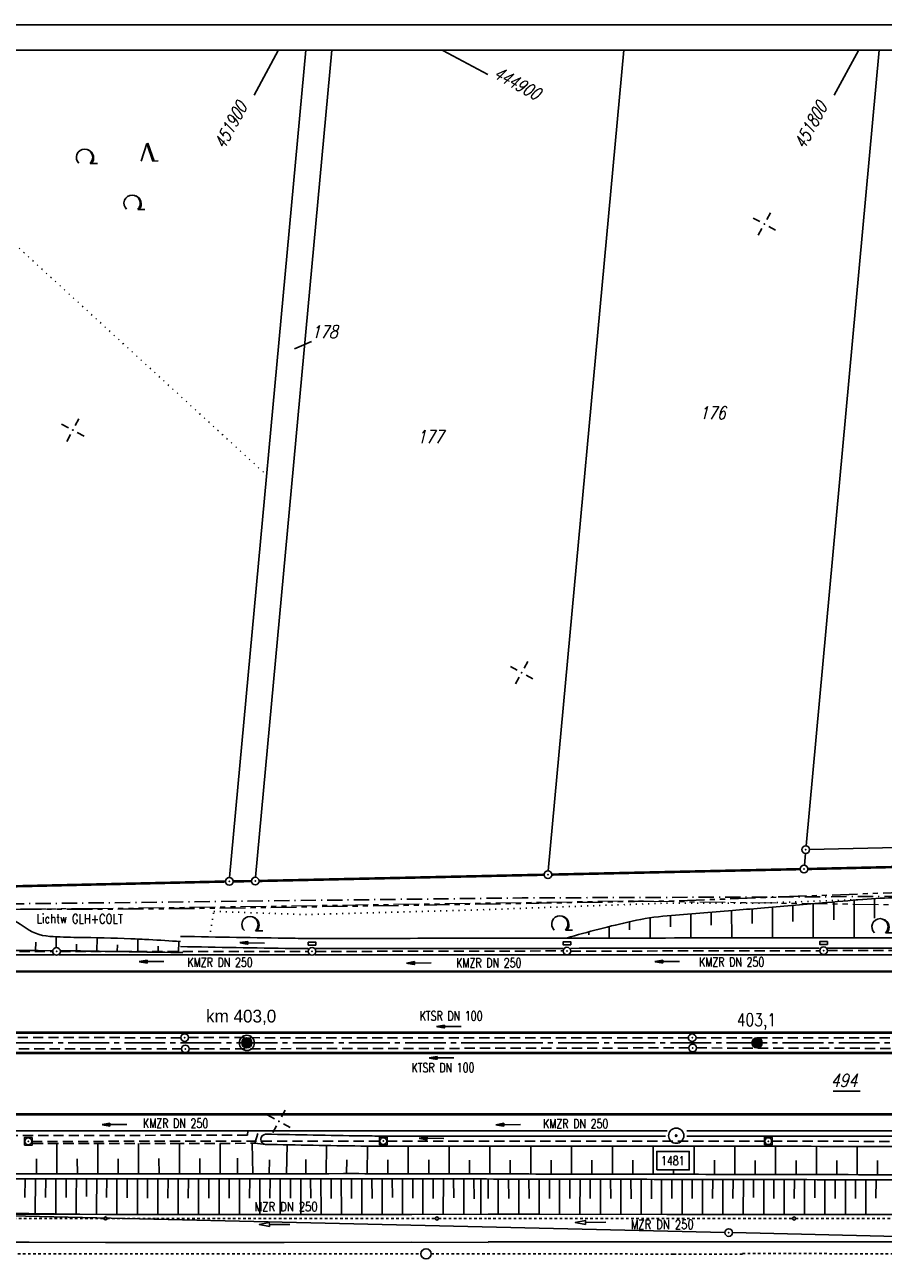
# Model space of a CAD drawing. Extents: x 0 to 1135, y 0 to 420.
# Tile 11 of 74: x 227 to 395, y 177 to 420. Entities that reach past the tile are written whole.
import ezdxf
from ezdxf.enums import TextEntityAlignment as Align

# ---------------------------------------------------------------- set-up
doc = ezdxf.new("R2010")
doc.units = 0
doc.header["$LTSCALE"] = 2
doc.header["$MEASUREMENT"] = 0
for name, pattern in [('ACAD_ISO03W100', [0.5, 0.25, -0.25]), ('ACAD_ISO10W100W', [0.5, 0.25, -0.25]), ('ACHSE', [5.5, 4, -0.5, 0.5, -0.5]), ('AUSGEZOGEN', [0]), ('BAB-FM2', [2.6, 1.5, -0.5, 0.1, -0.5]), ('GESTRICH-X2', [1.5, 1, -0.5]), ('PHANTOMX2', [5, 2.5, -0.5, 0.5, -0.5, 0.5, -0.5]), ('PUNKTX2_STR', [0.6, 0.1, -0.5])]:
    doc.linetypes.add(name, pattern=pattern)
doc.layers.get('0').update_dxf_attribs({"color": 8, "linetype": 'AUSGEZOGEN'})
for name, color, linetype in [('ACHSETOP', 250, 'ACHSE'), ('BAB_FM', 8, 'BAB-FM2'), ('Bahnachse', 7, 'CONTINUOUS'), ('BOESCHG', 8, 'AUSGEZOGEN'), ('Boeschungen', 15, 'CONTINUOUS'), ('FBRTOP', 8, 'AUSGEZOGEN'), ('FLSTNR', 8, 'AUSGEZOGEN'), ('FLSTNR-BAB', 7, 'AUSGEZOGEN'), ('Gleisachsen', 7, 'CONTINUOUS'), ('GRENZL', 8, 'AUSGEZOGEN'), ('GRENZL-BAB', 7, 'AUSGEZOGEN'), ('GRENZP', 8, 'AUSGEZOGEN'), ('GRENZP-BAB', 7, 'AUSGEZOGEN'), ('HEKT_B', 250, 'CONTINUOUS'), ('KANAL', 200, 'GESTRICH-X2'), ('Lichtwellenleiter COLT', 8, 'PHANTOMX2'), ('Lichtwellenleiter GLH', 8, 'PHANTOMX2'), ('MULDE', 8, 'AUSGEZOGEN'), ('NETZ', 250, 'AUSGEZOGEN'), ('NUTZUNG', 8, 'PUNKTX2_STR'), ('PFEIL', 200, 'CONTINUOUS'), ('PFEILTOP', 8, 'AUSGEZOGEN'), ('PP', 8, 'AUSGEZOGEN'), ('RAHMEN', 250, 'AUSGEZOGEN'), ('SCHSYMBOL', 200, 'AUSGEZOGEN'), ('TE', 15, 'CONTINUOUS'), ('TEXTO', 200, 'CONTINUOUS'), ('WALD', 8, 'AUSGEZOGEN'), ('WEG', 8, 'GESTRICH-X2')]:
    doc.layers.add(name, color=color, linetype=linetype)
doc.styles.add('ROMANS', font='romans.shx', dxfattribs={"width": 0.8})
doc.styles.add('UNIR-H', font='unir_h.shx', dxfattribs={"width": 0.8})

# ---------------------------------------------------------------- blocks, each defined once
blk = doc.blocks.new('IKR')
at = {"color": 0}
for p, q in [((0, 1), (0, 2.5)), ((-2.5, 0), (-1, 0)), ((1, 0), (2.5, 0)), ((0, -2.5), (0, -1))]:
    blk.add_line(p, q, dxfattribs=at)
blk.add_circle((0, 0), 0.05, dxfattribs=at)
blk.add_point((0, 0), dxfattribs=at)
blk = doc.blocks.new('LW')
at = {"color": 0}
blk.add_line((1.18, 0), (2.58, 0), dxfattribs=at)
for centre, radius, start, end in [((0.07, 1.19), 1.6, 312.7202, 226.7249), ((0.17, 1.08), 1.68, 321.1992, 68.9844), ((0.08, 1.13), 1.67, 319.2916, 65.2101)]:
    blk.add_arc(centre, radius, start, end, dxfattribs=at)
blk = doc.blocks.new('NW')
at = {"color": 0}
for p, q in [((-1.09, 0), (-0.02, 3.47)), ((-0.02, 3.47), (1.19, -0.02)), ((0.08, 3.5), (1.29, 0)), ((0.19, 3.49), (1.41, -0.01)), ((1.18, -0.01), (2.23, 0.02))]:
    blk.add_line(p, q, dxfattribs=at)
blk = doc.blocks.new('*X17')
at = {"color": 0}
for p, q in [((212.23, 257.39), (213.24, 258.4)), ((212.24, 257.33), (213.31, 258.4)), ((212.24, 257.47), (213.17, 258.4)), ((212.24, 257.26), (213.37, 258.39)), ((212.24, 257.55), (213.09, 258.39)), ((212.25, 257.2), (213.43, 258.38)), ((212.26, 257.63), (213, 258.37)), ((212.27, 257.14), (213.49, 258.37)), ((212.28, 257.09), (213.55, 258.35)), ((212.29, 257.73), (212.9, 258.35)), ((212.3, 257.04), (213.6, 258.33)), ((212.32, 256.99), (213.65, 258.31)), ((212.34, 257.86), (212.78, 258.29)), ((212.35, 256.94), (213.69, 258.29)), ((212.37, 256.9), (213.74, 258.26)), ((212.4, 256.85), (213.78, 258.24)), ((212.43, 256.81), (213.83, 258.21)), ((212.46, 256.77), (213.86, 258.18)), ((212.49, 256.73), (213.9, 258.14)), ((212.53, 256.7), (213.94, 258.11)), ((212.56, 256.66), (213.97, 258.07)), ((212.6, 256.63), (214.01, 258.03)), ((212.64, 256.6), (214.04, 257.99)), ((212.68, 256.57), (214.07, 257.95)), ((212.73, 256.54), (214.09, 257.91)), ((212.77, 256.52), (214.12, 257.86)), ((212.82, 256.49), (214.14, 257.82)), ((212.87, 256.47), (214.16, 257.77)), ((212.92, 256.45), (214.18, 257.72)), ((212.97, 256.44), (214.2, 257.66)), ((213.03, 256.42), (214.21, 257.6)), ((213.09, 256.41), (214.22, 257.54)), ((213.16, 256.41), (214.23, 257.48)), ((213.22, 256.4), (214.23, 257.41)), ((213.3, 256.41), (214.23, 257.34)), ((213.38, 256.41), (214.22, 257.26)), ((213.46, 256.43), (214.2, 257.17)), ((213.56, 256.46), (214.18, 257.07)), ((213.69, 256.51), (214.12, 256.95))]:
    blk.add_line(p, q, dxfattribs=at)
blk = doc.blocks.new('SRMAST2')
at = {"color": 0}
blk.add_circle((0, 0), 0.999, dxfattribs=at)
blk.add_point((0, 0), dxfattribs=at)
blk.add_blockref('*X17', (-213.23, -257.4))
blk = doc.blocks.new('PP')
at = {"color": 0}
blk.add_circle((0, -0.01), 1.49, dxfattribs=at)
blk.add_point((0, 0), dxfattribs=at)
blk = doc.blocks.new('PKT')
at = {"color": 0}
blk.add_circle((0, 0), 0.15, dxfattribs=at)
blk.add_point((0, 0), dxfattribs=at)
blk = doc.blocks.new('GST')
at = {"color": 0}
blk.add_circle((0, 0), 0.75, dxfattribs=at)
blk.add_point((0, 0), dxfattribs=at)
blk = doc.blocks.new('10')
blk.add_blockref('GST', (0, 0))
blk = doc.blocks.new('13')
blk.add_lwpolyline([(0.76, 1.22), (-0.75, 1.22), (-0.75, 1.8), (0.76, 1.8)], close=True)
at = {"rotation": 180}
blk.add_blockref('GST', (0, 0), dxfattribs=at)
blk = doc.blocks.new('20')
blk.add_lwpolyline([(-0.75, -0.75), (0.75, -0.75), (0.75, 0.75), (-0.75, 0.75)], close=True)
blk.add_circle((0, 0), 0.676)
blk.add_point((0, 0))
blk = doc.blocks.new('PFEIL2')
at = {"color": 0}
for p, q in [((0.88, 0), (-2.4, -0.01)), ((0.88, -0.27), (0.88, 0.28)), ((0.88, 0.28), (2.43, 0.01)), ((0.91, 0.27), (0.88, 0.26)), ((0.97, 0.26), (0.88, 0.25)), ((1.02, 0.25), (0.88, 0.23)), ((1.07, 0.24), (0.88, 0.21)), ((1.13, 0.23), (0.88, 0.19)), ((1.18, 0.22), (0.88, 0.17)), ((1.24, 0.21), (0.88, 0.15)), ((1.29, 0.21), (0.88, 0.14)), ((1.34, 0.2), (0.88, 0.12)), ((1.4, 0.19), (0.88, 0.1)), ((1.45, 0.18), (0.88, 0.08)), ((1.51, 0.17), (0.88, 0.06)), ((1.56, 0.16), (0.88, 0.04)), ((1.61, 0.15), (0.88, 0.02)), ((1.67, 0.14), (0.88, 0.01)), ((1.72, 0.13), (0.88, -0.01)), ((1.78, 0.12), (0.88, -0.03)), ((1.83, 0.11), (0.88, -0.05)), ((1.88, 0.1), (0.88, -0.07)), ((1.94, 0.09), (0.88, -0.09)), ((2.05, 0.08), (0.88, -0.12)), ((1.99, 0.08), (0.88, -0.11)), ((2.1, 0.07), (0.88, -0.14)), ((2.15, 0.06), (0.88, -0.16)), ((2.21, 0.05), (0.88, -0.18)), ((2.26, 0.04), (0.88, -0.2)), ((2.32, 0.03), (0.88, -0.22)), ((2.37, 0.02), (0.88, -0.23)), ((2.42, 0.01), (0.88, -0.25)), ((2.43, 0.01), (0.88, -0.27))]:
    blk.add_line(p, q, dxfattribs=at)

msp = doc.modelspace()

# ---------------------------------------------------------------- linework, layer by layer
at = {"layer": 'ACHSETOP'}
msp.add_lwpolyline([(25, 220.37), (70.24, 220.37), (320.24, 220.37), (570.24, 220.37), (770.24, 220.37), (895.24, 220.37), (945.24, 220.37), (950, 220.37)], dxfattribs=at)
at = {"layer": 'BAB_FM', "flags": 128}
msp.add_lwpolyline([(57.2, 248.16), (74.2, 247.95), (124.19, 247.64), (224.19, 247.63), (274.2, 248.21), (324.2, 248.8), (374.2, 248.98), (424.2, 249.27), (474.2, 248.75)], dxfattribs=at)
at = {"layer": 'Bahnachse', "linetype": 'ACAD_ISO10W100W'}
for points in [[(206.36, 179.03), (304.36, 179.01)], [(306.36, 179.01), (353.86, 178.97)], [(353.86, 178.97), (367.61, 178.96)], [(367.41, 179.05), (389.44, 179.04)], [(389.44, 179.04), (404.35, 179.04)]]:
    msp.add_lwpolyline(points, dxfattribs=at)
at = {"layer": 'Bahnachse', "linetype": 'Continuous'}
msp.add_circle((305.36, 179.01), 1, dxfattribs=at)
at = {"layer": 'BOESCHG'}
for p, q in [((385.26, 248.01), (385.26, 244.49)), ((389.26, 248.35), (389.26, 240.97)), ((393.26, 248.66), (393.26, 244.81)), ((353.26, 245.33), (353.26, 243.13)), ((357.25, 245.66), (357.26, 240.95)), ((361.25, 245.99), (361.26, 243.47)), ((365.25, 246.31), (365.26, 240.96)), ((369.26, 246.64), (369.26, 243.8)), ((373.26, 246.98), (373.26, 240.97)), ((377.26, 247.32), (377.26, 244.15)), ((381.26, 247.67), (381.26, 240.97)), ((341.26, 243.19), (341.26, 240.92)), ((345.26, 244.13), (345.26, 242.53)), ((349.26, 244.89), (349.26, 240.93)), ((232.86, 239.13), (232.87, 241.18)), ((240.85, 238.34), (240.89, 240.99)), ((248.85, 238.22), (248.89, 240.73)), ((333.26, 241.03), (333.26, 240.91)), ((337.26, 242.16), (337.26, 241.54)), ((228.85, 238.46), (228.86, 240.15)), ((236.85, 238.4), (236.87, 239.73)), ((244.85, 238.28), (244.87, 239.58)), ((252.85, 238.15), (252.87, 239.34)), ((256.85, 238.08), (256.89, 240.27)), ((233.03, 194.69), (233.02, 200.62)), ((241.03, 194.68), (241.02, 200.63)), ((249.03, 194.69), (249.02, 200.64)), ((257.03, 194.7), (257.02, 200.65)), ((265.03, 194.71), (265.02, 200.67)), ((271.43, 194.71), (271.29, 200.68)), ((271.79, 200.68), (273.94, 200.47)), ((278.16, 200.39), (278.04, 194.72)), ((285.88, 200.25), (285.78, 194.73)), ((293.88, 200.12), (293.82, 194.73)), ((301.88, 200.11), (301.88, 194.71)), ((309.88, 200.1), (309.88, 194.7)), ((317.88, 200.1), (317.88, 194.68)), ((325.88, 200.1), (325.88, 194.67)), ((333.88, 200.1), (333.88, 194.65)), ((341.88, 200.11), (341.88, 194.63)), ((349.88, 200.11), (349.88, 194.62)), ((357.88, 200.11), (357.88, 194.6)), ((365.88, 200.11), (365.87, 194.58)), ((373.88, 200.1), (373.87, 194.57)), ((381.88, 200.09), (381.87, 194.55)), ((389.88, 200.08), (389.87, 194.53)), ((229.03, 194.7), (229.02, 197.66)), ((237.03, 194.69), (237.02, 197.66)), ((245.03, 194.69), (245.02, 197.66)), ((253.03, 194.69), (253.02, 197.67)), ((261.03, 194.7), (261.03, 197.68)), ((268.43, 194.71), (268.4, 197.77)), ((274.64, 194.72), (274.69, 197.42)), ((281.83, 197.52), (281.78, 194.72)), ((289.83, 197.46), (289.79, 194.73)), ((297.88, 197.41), (297.87, 194.72)), ((305.88, 197.41), (305.88, 194.71)), ((313.88, 197.4), (313.88, 194.69)), ((321.88, 197.39), (321.88, 194.68)), ((329.88, 197.38), (329.88, 194.66)), ((337.88, 197.37), (337.88, 194.64)), ((345.88, 197.37), (345.88, 194.63)), ((361.88, 197.35), (361.87, 194.59)), ((369.87, 197.34), (369.87, 194.57)), ((377.87, 197.33), (377.87, 194.56)), ((385.87, 197.31), (385.87, 194.54)), ((393.87, 197.29), (393.87, 194.52)), ((353.88, 195.26), (353.88, 194.61))]:
    msp.add_line(p, q, dxfattribs=at)
for points in [[(410.29, 194.48, -0.000016), (377.98, 194.56, 0.000082), (371.8, 194.57, 0.000005), (348.63, 194.62, 0.000007), (332.46, 194.65, 0.000063), (310.24, 194.7, 0.000078), (292.22, 194.73, 0.00065), (289.2, 194.73, -0.000043), (243.22, 194.69, -0.000446), (237.69, 194.69, -0.000143), (220.39, 194.71)], [(410.29, 193.48, -0.000016), (377.97, 193.56, 0.000082), (371.8, 193.57, 0.000005), (348.63, 193.62, 0.000007), (332.46, 193.65, 0.000063), (310.24, 193.7, 0.000078), (292.22, 193.73, 0.00065), (289.2, 193.73, -0.000043), (243.22, 193.69, -0.000446), (237.69, 193.69, -0.000143), (220.39, 193.71)], [(112.86, 238.36, -0.000933), (116.71, 240.4, -0.001256), (119.59, 241.91, -0.00047), (125.22, 244.83, -0.024289), (125.33, 244.89, -0.089794), (125.72, 244.97, -0.001794), (145.26, 245.35, -0.000231), (176.11, 245.82, -0.005333), (177.44, 245.83, -0.004304), (183.21, 245.74, 0.001115), (205.44, 245.27, 0.002946), (214.59, 245.15, -0.003929), (221.45, 245.04, -0.163391), (226.39, 243.26, 0.153138), (231.6, 241.26, 0.012886), (237.04, 241.05, -0.006718), (247.48, 240.79, -0.004399), (251.06, 240.62, -0.002553), (257.24, 240.25)], [(183.6, 238.7, -0.000001), (184.92, 238.7, -0.000829), (186.25, 238.7, -0.001452), (187.33, 238.7, -0.000035), (232.15, 238.44, -0.002125)], [(233.75, 238.43, -0.00164), (238.98, 238.37, -0.00077), (257.68, 238.07)]]:
    msp.add_lwpolyline(points, format="xyb", dxfattribs=at)
at = {"layer": 'BOESCHG', "flags": 128}
msp.add_lwpolyline([(453.26, 241.13, 0.011084), (443.66, 244.22, 0.01596), (436.89, 246, 0.001527), (428.04, 248, 0.017346), (427.25, 248.15, 0.024287), (423.11, 248.57, 0.010484), (413.47, 248.88, 0.007008), (397.71, 248.83, 0.016381), (390.97, 248.49, 0.001034), (383.07, 247.82, -0.000674), (370.96, 246.79, -0.000693), (365.41, 246.33, 0.000301), (352.64, 245.28, 0.033737), (345.73, 244.23, 0.017733), (332.86, 240.91)], format="xyb", dxfattribs=at)
at = {"layer": 'Boeschungen', "linetype": 'Continuous'}
for points in [[(226.79, 193.7), (226.76, 190.03)], [(228.78, 186.88), (228.84, 193.7)], [(230.84, 193.69), (230.81, 190.03)], [(232.78, 186.84), (232.84, 193.69)], [(234.85, 193.69), (234.81, 190.07)], [(236.81, 190.2), (236.85, 193.69)], [(238.85, 193.69), (238.82, 190.23)], [(240.8, 187.85), (240.85, 193.68)], [(242.8, 193.69), (242.76, 190.05)], [(244.79, 187.87), (244.79, 193.69)], [(246.8, 193.69), (246.77, 189.97)], [(248.79, 190.27), (248.79, 193.69)], [(250.8, 193.69), (250.77, 189.95)], [(252.79, 186.75), (252.79, 193.69)], [(254.8, 193.7), (254.77, 189.9)], [(256.79, 186.75), (256.8, 193.7)], [(258.8, 193.7), (258.77, 189.9)], [(260.79, 186.75), (260.8, 193.7)], [(262.8, 193.7), (262.77, 189.9)], [(264.79, 186.75), (264.8, 193.71)], [(266.8, 193.71), (266.77, 189.9)], [(268.79, 186.75), (268.8, 193.71)], [(270.8, 193.71), (270.77, 189.91)], [(272.79, 186.76), (272.8, 193.71)], [(274.81, 193.72), (274.77, 189.91)], [(276.8, 186.76), (276.8, 193.72)], [(278.81, 193.72), (278.77, 189.91)], [(280.8, 186.76), (280.8, 193.72)], [(282.75, 193.72), (282.78, 189.91)], [(284.8, 186.76), (284.75, 193.73)], [(286.75, 193.73), (286.78, 189.86)], [(288.8, 186.76), (288.75, 193.73)], [(290.75, 193.73), (290.78, 189.87)], [(292.8, 186.77), (292.75, 193.73)], [(294.75, 193.73), (294.78, 189.87)], [(296.75, 186.72), (296.76, 193.72)], [(298.75, 193.72), (298.78, 190.05)], [(300.75, 186.72), (300.76, 193.72)], [(302.75, 193.71), (302.78, 189.91)], [(304.75, 186.72), (304.76, 193.71)], [(306.75, 193.71), (306.78, 189.88)], [(308.75, 186.72), (308.76, 193.7)], [(310.75, 193.7), (310.78, 189.96)], [(312.76, 186.73), (312.76, 193.69)], [(314.75, 193.69), (314.78, 189.82)], [(316.1, 186.76), (316.1, 193.69)], [(317.52, 193.68), (317.55, 189.86)], [(319.53, 186.76), (319.53, 193.68)], [(321.53, 193.68), (321.56, 189.86)], [(323.53, 186.76), (323.53, 193.67)], [(325.53, 193.67), (325.56, 189.86)], [(327.53, 186.76), (327.53, 193.66)], [(329.53, 193.66), (329.56, 189.86)], [(331.53, 186.76), (331.53, 193.66)], [(333.53, 193.65), (333.56, 189.86)], [(335.53, 186.77), (335.54, 193.65)], [(337.53, 193.64), (337.56, 189.87)], [(339.54, 186.77), (339.54, 193.64)], [(341.53, 193.64), (341.56, 189.87)], [(343.54, 186.77), (343.54, 193.63)], [(345.53, 193.63), (345.56, 189.82)], [(347.54, 186.77), (347.54, 193.62)], [(349.53, 193.62), (349.56, 189.82)], [(351.54, 186.72), (351.54, 193.61)], [(353.55, 193.61), (353.51, 189.83)], [(355.54, 186.73), (355.54, 193.61)], [(357.55, 193.6), (357.52, 189.83)], [(359.54, 186.73), (359.54, 193.6)], [(361.55, 193.59), (361.52, 189.88)], [(363.54, 186.73), (363.54, 193.59)], [(365.55, 193.58), (365.52, 189.88)], [(367.54, 186.73), (367.55, 193.58)], [(369.55, 193.58), (369.52, 190.08)], [(371.54, 186.73), (371.55, 191.98)], [(371.55, 191.98), (371.55, 193.57)], [(373.55, 193.57), (373.52, 189.86)], [(375.55, 186.74), (375.55, 193.56)], [(375.55, 192.01), (375.55, 193.56)], [(377.55, 193.56), (377.52, 189.88)], [(379.55, 192.03), (379.55, 193.55)], [(379.55, 186.74), (379.55, 192.03)], [(381.56, 193.55), (381.53, 189.98)], [(383.55, 186.74), (383.55, 193.54)], [(383.55, 192.05), (383.55, 193.54)], [(385.56, 193.54), (385.53, 189.89)], [(387.55, 186.74), (387.55, 193.53)], [(389.56, 193.53), (389.53, 189.89)], [(391.55, 186.74), (391.56, 193.52)], [(393.56, 193.52), (393.53, 189.9)], [(236.78, 186.79), (236.81, 190.2)], [(248.79, 186.74), (248.79, 190.27)], [(240.79, 186.79), (240.8, 187.85)], [(244.79, 186.74), (244.79, 187.87)], [(218.57, 186.9), (227.54, 186.91), (242.54, 186.75), (252.54, 186.75), (277.55, 186.74), (302.55, 186.73), (317.56, 186.76)], [(218.57, 186.75), (227.53, 186.76), (242.54, 186.75), (252.54, 186.75), (277.55, 186.74), (302.55, 186.73), (317.56, 186.76)], [(226.83, 186.73), (226.78, 186.88)], [(229.78, 186.86), (229.83, 186.81)], [(232.83, 186.73), (232.78, 186.84)], [(235.78, 186.81), (235.78, 186.76)], [(238.78, 186.74), (238.79, 186.79)], [(317.54, 186.76), (327.53, 186.76), (352.54, 186.75), (377.55, 186.74), (402.55, 186.72), (417.5, 186.75)]]:
    msp.add_lwpolyline(points, dxfattribs=at)
at = {"layer": 'FBRTOP'}
for points in [[(183.45, 237.62), (232.42, 237.62)], [(233.47, 237.62), (282.51, 237.62)], [(283.57, 237.62), (320.24, 237.62), (570.24, 237.62), (650.12, 237.62)], [(86.12, 203.12), (320.24, 203.12), (352.61, 203.12)], [(356.47, 203.12), (570.24, 203.12), (641.54, 203.12)]]:
    msp.add_lwpolyline(points, dxfattribs=at)
at = {"layer": 'FBRTOP', "const_width": 0.5}
for points in [[(25, 234.37), (70.24, 234.37), (320.24, 234.37), (570.24, 234.37), (770.24, 234.37), (895.24, 234.37), (945.24, 234.37), (950, 234.37)], [(25, 206.37), (70.24, 206.37), (320.24, 206.37), (570.24, 206.37), (770.24, 206.37), (895.24, 206.37), (945.24, 206.37), (950, 206.37)]]:
    msp.add_lwpolyline(points, dxfattribs=at)
for points in [[(25, 222.37, -0.000001), (70.24, 222.37, -0.000001), (195.24, 222.37, 0.000001), (320.24, 222.37, 0.000001), (445.24, 222.37, -0.000001), (570.24, 222.37, -0.000001), (656.28, 222.37, 0.000001)], [(25, 218.37, -0.000001), (70.24, 218.37, -0.000001), (195.24, 218.37, 0.000001), (320.24, 218.37, 0.000001), (445.24, 218.37, -0.000001), (570.24, 218.37, -0.000001), (655.53, 218.37, 0.000001)]]:
    msp.add_lwpolyline(points, format="xyb", dxfattribs=at)
at = {"layer": 'FLSTNR'}
msp.add_line((279.57, 356.44), (282.93, 357.92), dxfattribs=at)
at = {"layer": 'FLSTNR-BAB'}
msp.add_line((385.15, 210.9), (390.44, 210.9), dxfattribs=at)
at = {"layer": 'Gleisachsen', "linetype": 'Continuous'}
msp.add_line((317.53, 181.34), (400.55, 181.33), dxfattribs=at)
msp.add_lwpolyline([(25, 181.31), (27.54, 181.31), (52.55, 181.34), (77.56, 181.33), (92.56, 181.31), (102.56, 181.31), (127.57, 181.29), (152.53, 181.28), (167.53, 181.31), (177.54, 181.31), (202.54, 181.29), (227.55, 181.28), (242.56, 181.26), (252.56, 181.26), (277.57, 181.24), (302.57, 181.28), (317.53, 181.26)], dxfattribs=at)
at = {"layer": 'GRENZL'}
for p, q in [((266.87, 252.77), (281.82, 415)), ((286.88, 415), (271.95, 252.85)), ((329.31, 254.1), (344.1, 415)), ((394.19, 415), (379.86, 259.01)), ((379.51, 255.2), (379.72, 257.51)), ((380.54, 258.28), (431.03, 259.43))]:
    msp.add_line(p, q, dxfattribs=at)
at = {"layer": 'GRENZL-BAB'}
for p, q in [((215.74, 186.63), (363.93, 183.2)), ((365.43, 183.16), (581.32, 178.18))]:
    msp.add_line(p, q, dxfattribs=at)
at = {"layer": 'GRENZL-BAB', "const_width": 0.5}
for points in [[(380.19, 254.47), (504.38, 257.27)], [(328.49, 253.34), (272.63, 252.12)], [(378.69, 254.44), (329.99, 253.37)], [(203.64, 250.6), (266.06, 252.01)], [(267.56, 252.04), (271.13, 252.09)]]:
    msp.add_lwpolyline(points, dxfattribs=at)
at = {"layer": 'KANAL'}
for p, q in [((183.68, 238.26), (232.2, 238.31)), ((233.69, 238.29), (282.3, 238.32)), ((283.79, 238.3), (332.23, 238.4)), ((333.73, 238.36), (382.52, 238.45)), ((384.02, 238.46), (432.6, 238.48)), ((159.34, 221.43), (257.31, 221.39)), ((258.8, 221.4), (356.76, 221.36)), ((358.26, 221.37), (455.58, 221.32)), ((159.58, 219.25), (257.43, 219.2)), ((258.93, 219.2), (356.87, 219.39)), ((358.39, 219.38), (455.79, 219.15)), ((228.16, 201.06), (296.21, 201.1)), ((297.73, 201.09), (371.68, 201.11)), ((373.16, 201.09), (447.71, 200.99))]:
    msp.add_line(p, q, dxfattribs=at)
at = {"layer": 'Lichtwellenleiter COLT', "lineweight": 0, "flags": 128}
for points in [[(643.56, 248.92), (635.12, 248.97), (629.35, 248.72), (622.86, 248.23), (542.12, 248.68), (498.64, 244.16), (479.23, 243.58), (452.44, 246.6), (345.77, 248.16), (247.36, 246.73), (240.86, 246.68)], [(240.86, 246.68), (125.58, 245.77), (63.65, 245.27), (28.3, 246.28), (25, 246.36)]]:
    msp.add_lwpolyline(points, dxfattribs=at)
at = {"layer": 'Lichtwellenleiter GLH', "flags": 128}
msp.add_lwpolyline([(25, 246.21), (59.53, 245.32), (125.91, 245.69), (136.34, 245.9), (168.01, 246.64), (204.73, 246.48), (247.58, 246.63), (264.78, 246.78), (311, 247.49), (346.19, 248.1), (354.53, 248.21), (400.55, 249.96), (452.71, 246.52), (479.6, 243.57), (499.04, 244.26), (542.5, 248.68), (576.76, 249.35), (623.13, 248.26), (635.37, 249.03), (640.58, 249.11)], dxfattribs=at)
at = {"layer": 'MULDE'}
for points in [[(332.98, 240.91, -0.000064), (283.8, 240.85, -0.004061), (279.13, 240.88, -0.000865), (257.25, 241.25)], [(453.26, 241.13, -0.001195), (441.49, 241, -0.001901), (434.1, 240.96, -0.000421), (416.06, 240.96, 0.000226), (382.52, 240.97, 0.000363), (361.05, 240.95, -0.000037), (332.98, 240.91, -0.004061)], [(282.24, 238.85, -0.002717), (279.12, 238.88, -0.000865), (257.22, 239.25)], [(332.22, 238.91, -0.000063), (283.78, 238.85, -0.000075), (283.7, 238.85, -0.000865)], [(382.38, 238.97, 0.000361), (361.05, 238.95, -0.000036), (333.67, 238.91, -0.000075)], [(432.65, 238.96, -0.000386), (416.06, 238.96, 0.000216), (383.98, 238.97, 0.000363)], [(352.32, 202.11, -0.000075), (296.99, 202.11, -0.00388), (292.6, 202.14, -0.000913), (273.92, 202.47)], [(637.28, 202.03, -0.000532), (612.83, 201.96, -0.001288), (602.72, 201.96, -0.000055), (558.24, 202.11, 0.000499), (553.3, 202.12, 0.000302), (523.95, 202.15, 0.000343), (498.09, 202.14, 0.000968), (470.83, 202.05, -0.001179), (448.45, 201.99, -0.000587), (426.28, 202.01, 0.000242), (372.42, 202.1, 0.000321), (357.12, 202.11, -0.000001), (356.47, 202.11, -0.00388)]]:
    msp.add_lwpolyline(points, format="xyb", dxfattribs=at)
at = {"layer": 'MULDE', "flags": 128}
msp.add_lwpolyline([(637.28, 200.03, -0.000532), (612.83, 199.96, -0.001288), (602.72, 199.96, -0.000055), (558.24, 200.11, 0.000499), (553.3, 200.12, 0.000302), (523.95, 200.15, 0.000343), (498.09, 200.14, 0.000968), (470.83, 200.05, -0.001179), (448.45, 199.99, -0.000587), (426.28, 200.01, 0.000242), (372.42, 200.1, 0.000321), (357.12, 200.11, -0.000082), (296.97, 200.11, -0.003881), (292.57, 200.14, -0.000913), (273.88, 200.47)], format="xyb", dxfattribs=at)
at = {"layer": 'MULDE'}
msp.add_arc((274.01, 201.46), 1.01, 94.8337, 262.7374, dxfattribs=at)
at = {"layer": 'NETZ'}
for p, q in [((276.41, 414.98), (271.65, 406.18)), ((308.68, 414.98), (317.48, 410.22)), ((390.09, 414.98), (385.34, 406.18))]:
    msp.add_line(p, q, dxfattribs=at)
at = {"layer": 'NUTZUNG'}
msp.add_line((263.1, 242.15), (263.75, 246.15), dxfattribs=at)
at = {"layer": 'NUTZUNG', "flags": 128}
for points in [[(213.2, 414.83), (208.25, 392.11), (274.14, 331.68)], [(263.75, 246.15), (281.96, 245.52), (317.28, 246.51), (352.43, 247.77), (370.79, 247.77), (390.97, 248.49)]]:
    msp.add_lwpolyline(points, dxfattribs=at)
at = {"layer": 'PP', "flags": 128}
msp.add_lwpolyline([(350.57, 195.48), (350.57, 199.08), (356.94, 199.08), (356.94, 195.48)], close=True, dxfattribs=at)
at = {"layer": 'RAHMEN'}
msp.add_line((1135, 420), (0, 420), dxfattribs=at)
at = {"layer": 'RAHMEN', "const_width": 0.35}
msp.add_lwpolyline([(25, 5), (1130, 5), (1130, 415), (25, 415), (25, 5)], dxfattribs=at)
at = {"layer": 'TE', "linetype": 'ACAD_ISO03W100'}
for points in [[(167.85, 185.93), (177.55, 185.94), (202.55, 185.93), (227.56, 185.96), (242.24, 185.95)], [(242.84, 185.95), (252.52, 185.95), (277.53, 185.94), (302.53, 185.93), (307.2, 185.94)], [(307.8, 185.94), (317.24, 185.96)], [(317.54, 185.96), (327.56, 185.96), (352.52, 185.95), (377.2, 185.94)], [(377.8, 185.94), (402.53, 185.92), (417.5, 185.95)]]:
    msp.add_lwpolyline(points, dxfattribs=at)
at = {"layer": 'TE', "linetype": 'Continuous'}
for points in [[(278.66, 184.79), (274.66, 184.77), (274.65, 185.17), (272.66, 184.76), (274.66, 184.37), (274.66, 184.77)], [(340.61, 185.2), (336.61, 185.17), (336.6, 185.57), (334.61, 185.16), (336.61, 184.77), (336.61, 185.17)]]:
    msp.add_lwpolyline(points, dxfattribs=at)
for centre in [(242.54, 185.95), (307.5, 185.94), (377.5, 185.94)]:
    msp.add_circle(centre, 0.3, dxfattribs=at)
at = {"layer": 'WEG'}
for p, q in [((270.34, 202.27), (216.5, 202.2)), ((270.42, 203.12), (270.34, 202.27))]:
    msp.add_line(p, q, dxfattribs=at)
for points in [[(228.24, 200.62), (255.97, 200.65), (271.79, 200.68), (272.55, 203.12)], [(228.31, 200.62), (255.97, 200.65), (271.79, 200.68)]]:
    msp.add_lwpolyline(points, dxfattribs=at)

# ---------------------------------------------------------------- block references
at = {"layer": 'GRENZP'}
msp.add_blockref('GST', (379.79, 258.26), dxfattribs=at)
at = {"layer": 'GRENZP-BAB'}
for p in [(379.44, 254.45), (266.81, 252.03), (271.88, 252.1), (329.24, 253.35), (364.68, 183.18)]:
    msp.add_blockref('GST', p, dxfattribs=at)
at = {"layer": 'HEKT_B', "rotation": 61.59653548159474}
for name, p in [('PP', (270.24, 220.37)), ('SRMAST2', (270.24, 220.37)), ('SRMAST2', (370.24, 220.37))]:
    msp.add_blockref(name, p, dxfattribs=at)
at = {"layer": 'NETZ', "rotation": 151.5965}
for p in [(371.67, 380.92), (236.14, 340.52), (324.1, 292.95), (276.54, 204.99)]:
    msp.add_blockref('IKR', p, dxfattribs=at)
at = {"layer": 'PFEIL'}
for p, rotation in [((251.59, 236.31), 180.0161354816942), ((303.95, 236.03), 180.0735354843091), ((352.64, 236.32), 180.0834354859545), ((309.87, 223.59), 179.9785354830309), ((308.4, 217.43), 180.1013354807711), ((244.3, 204.35), 180.0381354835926), ((321.5, 204.33), 179.9956354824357)]:
    msp.add_blockref('PFEIL2', p, dxfattribs=dict(at, rotation=rotation))
at = {"layer": 'PFEILTOP'}
for p, rotation in [((271.33, 239.97), 178.3451438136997), ((306.43, 201.65), 179.3844148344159)]:
    msp.add_blockref('PFEIL2', p, dxfattribs=dict(at, rotation=rotation))
at = {"layer": 'PP', "rotation": 61.59653548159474}
for name in ['PP', 'PKT']:
    msp.add_blockref(name, (354.39, 202.18), dxfattribs=at)
at = {"layer": 'SCHSYMBOL', "rotation": 3.548496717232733e-05}
for name, p in [('10', (232.94, 238.3)), ('13', (283.03, 238.32)), ('13', (332.98, 238.38)), ('13', (383.27, 238.45)), ('10', (258.06, 221.41)), ('10', (357.52, 221.37)), ('10', (258.19, 219.2)), ('10', (357.62, 219.37)), ('20', (227.41, 201.06)), ('20', (296.98, 201.11)), ('20', (372.42, 201.1))]:
    msp.add_blockref(name, p, dxfattribs=at)
at = {"layer": 'WALD'}
for name, p in [('NW', (250.65, 393.28)), ('LW', (238.37, 392.81)), ('LW', (247.69, 383.8)), ('LW', (331.51, 242.48)), ('LW', (270.79, 242.36)), ('LW', (394.26, 241.94))]:
    msp.add_blockref(name, p, dxfattribs=at)

# ---------------------------------------------------------------- texts
at = {"layer": 'FLSTNR', "style": 'ROMANS', "oblique": 15, "width": 0.8}
for s, p in [('178', (282.89, 358.56)), ('176', (358.93, 342.67)), ('177', (303.59, 337.99))]:
    msp.add_text(s, height=2.5, dxfattribs=at).set_placement(p)
at = {"layer": 'FLSTNR-BAB', "style": 'ROMANS', "oblique": 15, "width": 0.8}
msp.add_text('494', height=2.5, dxfattribs=at).set_placement((384.7, 211.78))
at = {"layer": 'HEKT_B', "style": 'UNIR-H'}
msp.add_text('km 403,0', height=2.5, rotation=0, dxfattribs=at).set_placement((262.25, 224.37))
at = {"layer": 'HEKT_B', "style": 'ROMANS', "width": 0.8}
msp.add_text('403,1', height=2.5, rotation=0, dxfattribs=at).set_placement((366.25, 223.66))
at = {"layer": 'Lichtwellenleiter GLH', "style": 'ROMANS', "width": 0.8}
msp.add_text('Lichtw GLH+COLT', height=1.8, rotation=359.7808, dxfattribs=at).set_placement((229.05, 243.84))
at = {"layer": 'NETZ', "style": 'ROMANS', "oblique": 16.6, "width": 0.75}
for s, rotation, p in [('444900', 331.5965, (318.36, 409.75)), ('451900', 61.5965, (265.82, 395.41)), ('451800', 61.5965, (379.51, 395.41))]:
    msp.add_text(s, height=2.5, rotation=rotation, dxfattribs=at).set_placement(p)
at = {"layer": 'PP', "style": 'ROMANS', "width": 0.75}
msp.add_text('1481', height=1.8, rotation=0.0037, dxfattribs=at).set_placement((356.04, 196.38), align=Align.RIGHT)
at = {"layer": 'TE', "linetype": 'Continuous', "style": 'ROMANS', "width": 0.8}
for oblique, p in [(0, (271.78, 187.35)), (360, (345.48, 183.87))]:
    msp.add_text('MZR DN 250', height=1.8, rotation=359.9962, dxfattribs=dict(at, oblique=oblique)).set_placement(p)
at = {"layer": 'TEXTO', "style": 'ROMANS', "width": 0.75}
for s, rotation, p in [('KMZR DN 250', 0.0161, (265, 235.26)), ('KMZR DN 250', 0.0735, (317.67, 235.17)), ('KMZR DN 250', 0.0834, (365.26, 235.34)), ('KTSR DN 100', 359.9785, (310.28, 224.77)), ('KTSR DN 100', 0.1013, (308.69, 214.62)), ('KMZR DN 250', 0.0381, (256.28, 203.72)), ('KMZR DN 250', 359.9956, (334.69, 203.62))]:
    msp.add_text(s, height=1.8, rotation=rotation, dxfattribs=at).set_placement(p, align=Align.CENTER)

doc.saveas('drawing.dxf')
